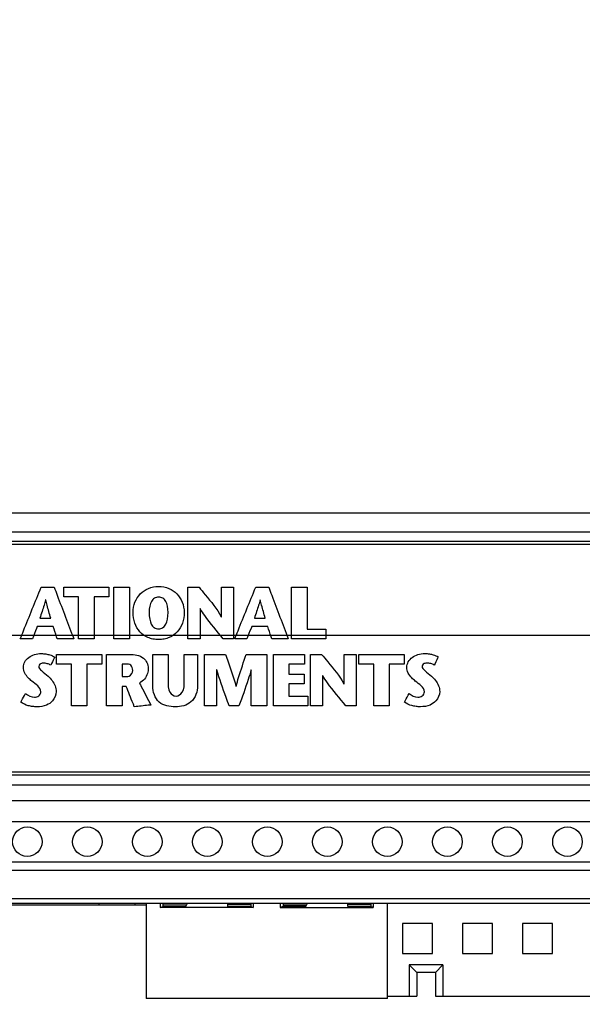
# Model space of a CAD drawing. Header units: inches. Extents: x 0 to 34, y 0 to 22.
# Tile 43 of 84: x 25.861 to 26.329, y 15.586 to 16.406. Entities that reach past the tile are written whole.
import ezdxf

# ---------------------------------------------------------------- set-up
doc = ezdxf.new("R2010")
doc.units = ezdxf.units.IN
doc.header["$LTSCALE"] = 1.87
doc.header["$MEASUREMENT"] = 0
doc.layers.get('0').update_dxf_attribs({"linetype": 'CONTINUOUS'})
doc.layers.add('DATUMCURVES', color=7, linetype='CONTINUOUS')
doc.layers.add('DIMENSIONS', color=7, linetype='CONTINUOUS')
doc.styles.get("Standard").update_dxf_attribs({"font": 'txt', "width": 0.8})
doc.dimstyles.new('DIMSTYLE_2', dxfattribs={"dimtxt": 0.125, "dimasz": 0.18, "dimexe": 0.18, "dimexo": 0.0625, "dimgap": 0.09, "dimtad": 0, "dimtih": 1, "dimtoh": 1, "dimlfac": 4, "dimzin": 4, "dimdsep": 46, "dimtxsty": 'STANDARD', "dimblk": '_FILLED', "dimblk1": '_FILLED', "dimblk2": '_FILLED', "dimcen": 0.09, "dimadec": 0, "dimazin": 0, "dimtp": 0.01, "dimtm": 0.01, "dimtfac": 1, "dimtofl": 0, "dimtmove": 0, "dimatfit": 3, "dimldrblk": '_FILLED', "dimfxl": 1, "dimtolj": 1, "dimtzin": 4, "dimarcsym": 0})

# ---------------------------------------------------------------- blocks, each defined once
blk = doc.blocks.new('_FILLED')
at = {"color": 0, "linetype": 'BYBLOCK'}
blk.add_solid([(0, 0), (-1, 0.1736), (-1, -0.1736)], dxfattribs=at)
blk = doc.blocks.new('*D12')
at = {"layer": 'DIMENSIONS', "color": 2, "linetype": 'CONTINUOUS'}
for p, q in [((25.38437, 16.04483), (25.38437, 18.36983)), ((29.68937, 16.05733), (29.68937, 18.36983)), ((25.38437, 18.24483), (26.51169, 18.24483)), ((29.68937, 18.24483), (27.96169, 18.24483))]:
    blk.add_line(p, q, dxfattribs=at)
at = {"layer": 'DIMENSIONS', "color": 2, "linetype": 'CONTINUOUS', "xscale": 0.18, "yscale": 0.18, "zscale": 0.18, "rotation": 180}
blk.add_blockref('_FILLED', (25.38437, 18.24483), dxfattribs=at)
at = {"layer": 'DIMENSIONS', "color": 2, "linetype": 'CONTINUOUS', "xscale": 0.18, "yscale": 0.18, "zscale": 0.18}
blk.add_blockref('_FILLED', (29.68937, 18.24483), dxfattribs=at)
at = {"layer": 'DIMENSIONS', "color": 2, "linetype": 'CONTINUOUS', "width": 0.8}
for s, p in [('[', (27.19919, 18.18233)), (']', (27.79919, 18.18233)), ('17.22', (26.57419, 18.18233)), ('437.4', (27.29919, 18.18233))]:
    blk.add_text(s, height=0.125, dxfattribs=at).set_placement(p)
blk = doc.blocks.new('*D14')
at = {"layer": 'DIMENSIONS', "color": 2, "linetype": 'CONTINUOUS'}
for p, q in [((25.38437, 16.05733), (25.38437, 16.86983)), ((27.36759, 15.9479), (27.36759, 16.86983)), ((25.38437, 16.74483), (25.02437, 16.74483)), ((27.36759, 16.74483), (27.72759, 16.74483))]:
    blk.add_line(p, q, dxfattribs=at)
at = {"layer": 'DIMENSIONS', "color": 2, "linetype": 'CONTINUOUS', "xscale": 0.18, "yscale": 0.18, "zscale": 0.18}
blk.add_blockref('_FILLED', (25.38437, 16.74483), dxfattribs=at)
at = {"layer": 'DIMENSIONS', "color": 2, "linetype": 'CONTINUOUS', "xscale": 0.18, "yscale": 0.18, "zscale": 0.18, "rotation": 180}
blk.add_blockref('_FILLED', (27.36759, 16.74483), dxfattribs=at)
at = {"layer": 'DIMENSIONS', "color": 2, "linetype": 'CONTINUOUS', "width": 0.8}
for s, p in [('[', (26.22707, 16.68233)), (']', (26.82707, 16.68233)), ('7.93', (25.70207, 16.68233)), ('201.5', (26.32707, 16.68233))]:
    blk.add_text(s, height=0.125, dxfattribs=at).set_placement(p)
blk = doc.blocks.new('*D22')
at = {"layer": 'DIMENSIONS', "color": 2, "linetype": 'CONTINUOUS'}
for p, q in [((24.62437, 16.74483), (24.44296, 16.74483)), ((24.62437, 15.99483), (24.62437, 16.74483)), ((25.32187, 15.99483), (24.49937, 15.99483)), ((27.31259, 15.8929), (24.49937, 15.8929)), ((24.62437, 15.8929), (24.62437, 15.5329))]:
    blk.add_line(p, q, dxfattribs=at)
at = {"layer": 'DIMENSIONS', "color": 2, "linetype": 'CONTINUOUS', "xscale": 0.18, "yscale": 0.18, "zscale": 0.18}
for p, rotation in [((24.62437, 15.99483), 270), ((24.62437, 15.8929), 90)]:
    blk.add_blockref('_FILLED', p, dxfattribs=dict(at, rotation=rotation))
at = {"layer": 'DIMENSIONS', "color": 2, "linetype": 'CONTINUOUS', "width": 0.8}
for s, p in [('[', (23.78046, 16.68233)), (']', (24.28046, 16.68233)), ('.41', (23.35546, 16.68233)), ('10.4', (23.88046, 16.68233))]:
    blk.add_text(s, height=0.125, dxfattribs=at).set_placement(p)
blk = doc.blocks.new('*D23')
at = {"layer": 'DIMENSIONS', "color": 2, "linetype": 'CONTINUOUS'}
for p, q in [((23.69437, 15.99483), (23.69437, 16.35483)), ((25.32187, 15.99483), (23.56937, 15.99483)), ((28.25111, 15.48955), (23.56937, 15.48955)), ((23.69437, 15.48955), (23.69437, 15.12955))]:
    blk.add_line(p, q, dxfattribs=at)
at = {"layer": 'DIMENSIONS', "color": 2, "linetype": 'CONTINUOUS', "xscale": 0.18, "yscale": 0.18, "zscale": 0.18}
for p, rotation in [((23.69437, 15.99483), 270), ((23.69437, 15.48955), 90)]:
    blk.add_blockref('_FILLED', p, dxfattribs=dict(at, rotation=rotation))
at = {"layer": 'DIMENSIONS', "color": 2, "linetype": 'CONTINUOUS', "width": 0.8}
for s, p in [('2.02', (23.39437, 15.79797)), ('[', (23.39437, 15.61047)), (']', (23.89437, 15.61047)), ('51.3', (23.49437, 15.61047))]:
    blk.add_text(s, height=0.125, dxfattribs=at).set_placement(p)
blk = doc.blocks.new('*D24')
at = {"layer": 'DIMENSIONS', "color": 2, "linetype": 'CONTINUOUS'}
for p, q in [((22.94437, 15.99483), (22.94437, 16.35483)), ((25.32187, 15.99483), (22.81937, 15.99483)), ((28.27959, 14.9938), (22.81937, 14.9938)), ((22.94437, 14.9938), (22.94437, 14.6338))]:
    blk.add_line(p, q, dxfattribs=at)
at = {"layer": 'DIMENSIONS', "color": 2, "linetype": 'CONTINUOUS', "xscale": 0.18, "yscale": 0.18, "zscale": 0.18}
for p, rotation in [((22.94437, 15.99483), 270), ((22.94437, 14.9938), 90)]:
    blk.add_blockref('_FILLED', p, dxfattribs=dict(at, rotation=rotation))
at = {"layer": 'DIMENSIONS', "color": 2, "linetype": 'CONTINUOUS', "width": 0.8}
for s, p in [('4.00', (22.59437, 15.3653)), ('[', (22.59437, 15.1778)), (']', (23.19437, 15.1778)), ('101.7', (22.69437, 15.1778))]:
    blk.add_text(s, height=0.125, dxfattribs=at).set_placement(p)

msp = doc.modelspace()

# ---------------------------------------------------------------- linework, layer by layer
at = {"color": 7, "linetype": 'CONTINUOUS'}
for p, q in [((29.69687, 15.99483), (25.38437, 15.99483)), ((25.44062, 15.97933), (29.64062, 15.97933)), ((27.84387, 15.97133), (25.44687, 15.97133)), ((27.74692, 15.96883), (25.54382, 15.96883)), ((27.77587, 15.77933), (25.56787, 15.77933)), ((27.77337, 15.77668), (25.57037, 15.77668)), ((25.57037, 15.76859), (27.77337, 15.76859)), ((25.57178, 15.7558), (27.76128, 15.7558)), ((25.57037, 15.73814), (27.77337, 15.73814)), ((25.57037, 15.70468), (27.77337, 15.70468)), ((25.57037, 15.69773), (27.77337, 15.69773)), ((25.57037, 15.67411), (27.77337, 15.67411)), ((25.57037, 15.67017), (27.77337, 15.67017)), ((25.61703, 15.6688), (25.9661, 15.6688)), ((25.92703, 15.6688), (25.92703, 15.67017)), ((25.95703, 15.6688), (25.95703, 15.67017)), ((25.9661, 15.6702), (25.96611, 15.59082)), ((25.97768, 15.6702), (25.97769, 15.66671)), ((25.97769, 15.66671), (25.98035, 15.66748)), ((26.05525, 15.6667), (25.97769, 15.66671)), ((25.98035, 15.66741), (25.98035, 15.6702)), ((25.98035, 15.6688), (25.99976, 15.6688)), ((25.98035, 15.66741), (25.99906, 15.66741)), ((25.99906, 15.66741), (26.00044, 15.67017)), ((26.03422, 15.6674), (26.03422, 15.67017)), ((26.05317, 15.6688), (26.03422, 15.6688)), ((26.03422, 15.6674), (26.05317, 15.6674)), ((26.05317, 15.67019), (26.05317, 15.6674)), ((26.05317, 15.6674), (26.05525, 15.6667)), ((26.05525, 15.67019), (26.05525, 15.6667)), ((26.07767, 15.67018), (26.07767, 15.6667)), ((26.0801, 15.66739), (26.07767, 15.6667)), ((26.07767, 15.6667), (26.15523, 15.66669)), ((26.0801, 15.67018), (26.0801, 15.66739)), ((26.0801, 15.6688), (26.09975, 15.6688)), ((26.09905, 15.66739), (26.0801, 15.66739)), ((26.09905, 15.66739), (26.10044, 15.67017)), ((26.1342, 15.66739), (26.1342, 15.67017)), ((26.15316, 15.6688), (26.1342, 15.6688)), ((26.1342, 15.66739), (26.15317, 15.66738)), ((26.15523, 15.66669), (26.15315, 15.66738)), ((26.15523, 15.67017), (26.15523, 15.66669)), ((26.16708, 15.59079), (26.16707, 15.67017)), ((26.17953, 15.65317), (26.17953, 15.62817)), ((26.20453, 15.65317), (26.17953, 15.65317)), ((26.20453, 15.62817), (26.20453, 15.65317)), ((26.22953, 15.65317), (26.22953, 15.62817)), ((26.25453, 15.65317), (26.22953, 15.65317)), ((26.25453, 15.62817), (26.25453, 15.65317)), ((26.27953, 15.65317), (26.27953, 15.62817)), ((26.30453, 15.65317), (26.27953, 15.65317)), ((26.30453, 15.62817), (26.30453, 15.65317)), ((26.17953, 15.62817), (26.20453, 15.62817)), ((26.22953, 15.62817), (26.25453, 15.62817)), ((26.27953, 15.62817), (26.30453, 15.62817)), ((26.18528, 15.61884), (26.18528, 15.5929)), ((26.18528, 15.61884), (26.19153, 15.61259)), ((26.21328, 15.61884), (26.18528, 15.61884)), ((26.20703, 15.61259), (26.21328, 15.61884)), ((26.21328, 15.61884), (26.21328, 15.5929)), ((26.19153, 15.61259), (26.19153, 15.5929)), ((26.20703, 15.61259), (26.19153, 15.61259)), ((26.20703, 15.61259), (26.20703, 15.5929)), ((26.16703, 15.5929), (26.19153, 15.5929)), ((26.20703, 15.5929), (26.39153, 15.5929)), ((26.16708, 15.59079), (25.96611, 15.59082))]:
    msp.add_line(p, q, dxfattribs=at)
for centre in [(25.86703, 15.72135), (25.91703, 15.72135), (25.96703, 15.72135), (26.01703, 15.72135), (26.06703, 15.72135), (26.11703, 15.72135), (26.16703, 15.72135), (26.21703, 15.72135), (26.26703, 15.72135), (26.31703, 15.72135)]:
    msp.add_circle(centre, 0.0123, dxfattribs=at)
msp.add_open_spline([(26.15316, 15.67017), (26.15316, 15.66986), (26.15316, 15.66924), (26.15316, 15.66831), (26.15316, 15.66769), (26.15317, 15.66738)], degree=3, knots=[0, 0, 0, 0, 0.333335, 0.66667, 1, 1, 1, 1], dxfattribs=at)
at = {"layer": 'DATUMCURVES', "color": 40, "linetype": 'CONTINUOUS'}
for points, knots in [([(25.86116, 15.89036, 1.71653), (25.86207, 15.89259, 1.71653), (25.86788, 15.90687, 1.71653), (25.8737, 15.92115, 1.71653), (25.8786, 15.93319, 1.71653)], [0, 0, 0, 0, 0.15625, 1, 1, 1, 1]), ([(25.8786, 15.93319, 1.71653), (25.87916, 15.93319, 1.71653), (25.88277, 15.93319, 1.71653), (25.88638, 15.93319, 1.71653), (25.88943, 15.93319, 1.71653)], [0, 0, 0, 0, 0.15625, 1, 1, 1, 1]), ([(25.88943, 15.93319, 1.71653), (25.89028, 15.93096, 1.71653), (25.8957, 15.91668, 1.71653), (25.90113, 15.90241, 1.71653), (25.90571, 15.89036, 1.71653)], [0, 0, 0, 0, 0.15625, 1, 1, 1, 1]), ([(25.89746, 15.92518, 1.71653), (25.89746, 15.92559, 1.71653), (25.89746, 15.92827, 1.71653), (25.89746, 15.93094, 1.71653), (25.89746, 15.93319, 1.71653)], [0, 0, 0, 0, 0.15625, 1, 1, 1, 1]), ([(25.89746, 15.93319, 1.71653), (25.89942, 15.93319, 1.71653), (25.91196, 15.93319, 1.71653), (25.9245, 15.93319, 1.71653), (25.93509, 15.93319, 1.71653)], [0, 0, 0, 0, 0.15625, 1, 1, 1, 1]), ([(25.93509, 15.93319, 1.71653), (25.93509, 15.93278, 1.71653), (25.93509, 15.9301, 1.71653), (25.93509, 15.92743, 1.71653), (25.93509, 15.92518, 1.71653)], [0, 0, 0, 0, 0.15625, 1, 1, 1, 1]), ([(25.93914, 15.89036, 1.71653), (25.93914, 15.89259, 1.71653), (25.93914, 15.90687, 1.71653), (25.93914, 15.92115, 1.71653), (25.93914, 15.93319, 1.71653)], [0, 0, 0, 0, 0.15625, 1, 1, 1, 1]), ([(25.93914, 15.93319, 1.71653), (25.93982, 15.93319, 1.71653), (25.94412, 15.93319, 1.71653), (25.94842, 15.93319, 1.71653), (25.95206, 15.93319, 1.71653)], [0, 0, 0, 0, 0.15625, 1, 1, 1, 1]), ([(25.95206, 15.93319, 1.71653), (25.95206, 15.93096, 1.71653), (25.95206, 15.91668, 1.71653), (25.95206, 15.90241, 1.71653), (25.95206, 15.89036, 1.71653)], [0, 0, 0, 0, 0.15625, 1, 1, 1, 1]), ([(25.95514, 15.91226, 1.71653), (25.95514, 15.91825, 1.71653), (25.95855, 15.92638, 1.71653), (25.96757, 15.93271, 1.71653), (25.97644, 15.93452, 1.71653), (25.9853, 15.93271, 1.71653), (25.99432, 15.92638, 1.71653), (25.99773, 15.91825, 1.71653), (25.99773, 15.91226, 1.71653)], [0, 0, 0, 0, 0.250004, 0.375005, 0.500007, 0.625005, 0.750004, 1, 1, 1, 1]), ([(26.00081, 15.89036, 1.71653), (26.00081, 15.89259, 1.71653), (26.00081, 15.90687, 1.71653), (26.00081, 15.92115, 1.71653), (26.00081, 15.93319, 1.71653)], [0, 0, 0, 0, 0.15625, 1, 1, 1, 1]), ([(26.00081, 15.93319, 1.71653), (26.00129, 15.93319, 1.71653), (26.00442, 15.93319, 1.71653), (26.00754, 15.93319, 1.71653), (26.01017, 15.93319, 1.71653)], [0, 0, 0, 0, 0.15625, 1, 1, 1, 1]), ([(26.01017, 15.93319, 1.71653), (26.01186, 15.93112, 1.71653), (26.01827, 15.92316, 1.71653), (26.02512, 15.91535, 1.71653), (26.02865, 15.90866, 1.71653)], [0, 0, 0, 0, 0.260995, 1, 1, 1, 1]), ([(26.02877, 15.90866, 1.71653), (26.02877, 15.90993, 1.71653), (26.02877, 15.91811, 1.71653), (26.02877, 15.92629, 1.71653), (26.02877, 15.93319, 1.71653)], [0, 0, 0, 0, 0.15625, 1, 1, 1, 1]), ([(26.02877, 15.93319, 1.71653), (26.0293, 15.93319, 1.71653), (26.03268, 15.93319, 1.71653), (26.03607, 15.93319, 1.71653), (26.03893, 15.93319, 1.71653)], [0, 0, 0, 0, 0.15625, 1, 1, 1, 1]), ([(26.03893, 15.93319, 1.71653), (26.03893, 15.93096, 1.71653), (26.03893, 15.91668, 1.71653), (26.03893, 15.90241, 1.71653), (26.03893, 15.89036, 1.71653)], [0, 0, 0, 0, 0.15625, 1, 1, 1, 1]), ([(26.03987, 15.89036, 1.71653), (26.04078, 15.89259, 1.71653), (26.04659, 15.90687, 1.71653), (26.05241, 15.92115, 1.71653), (26.05731, 15.93319, 1.71653)], [0, 0, 0, 0, 0.15625, 1, 1, 1, 1]), ([(26.05731, 15.93319, 1.71653), (26.05787, 15.93319, 1.71653), (26.06148, 15.93319, 1.71653), (26.0651, 15.93319, 1.71653), (26.06814, 15.93319, 1.71653)], [0, 0, 0, 0, 0.15625, 1, 1, 1, 1]), ([(26.06814, 15.93319, 1.71653), (26.06899, 15.93096, 1.71653), (26.07441, 15.91668, 1.71653), (26.07984, 15.90241, 1.71653), (26.08442, 15.89036, 1.71653)], [0, 0, 0, 0, 0.15625, 1, 1, 1, 1]), ([(26.08721, 15.93319, 1.71653), (26.08788, 15.93319, 1.71653), (26.09218, 15.93319, 1.71653), (26.09649, 15.93319, 1.71653), (26.10012, 15.93319, 1.71653)], [0, 0, 0, 0, 0.15625, 1, 1, 1, 1]), ([(26.08721, 15.89036, 1.71653), (26.08721, 15.89259, 1.71653), (26.08721, 15.90687, 1.71653), (26.08721, 15.92115, 1.71653), (26.08721, 15.93319, 1.71653)], [0, 0, 0, 0, 0.15625, 1, 1, 1, 1]), ([(26.10012, 15.93319, 1.71653), (26.10012, 15.93138, 1.71653), (26.10012, 15.91977, 1.71653), (26.10012, 15.90817, 1.71653), (26.10012, 15.89838, 1.71653)], [0, 0, 0, 0, 0.15625, 1, 1, 1, 1]), ([(25.88227, 15.92267, 1.71653), (25.88189, 15.92124, 1.71653), (25.88043, 15.91611, 1.71653), (25.87871, 15.91106, 1.71653), (25.87756, 15.90737, 1.71653)], [0, 0, 0, 0, 0.276502, 1, 1, 1, 1]), ([(25.88655, 15.90737, 1.71653), (25.88553, 15.91105, 1.71653), (25.88407, 15.91613, 1.71653), (25.88275, 15.92125, 1.71653), (25.88239, 15.92267, 1.71653)], [0, 0, 0, 0, 0.722664, 1, 1, 1, 1]), ([(25.90982, 15.92518, 1.71653), (25.90917, 15.92518, 1.71653), (25.90505, 15.92518, 1.71653), (25.90093, 15.92518, 1.71653), (25.89746, 15.92518, 1.71653)], [0, 0, 0, 0, 0.15625, 1, 1, 1, 1]), ([(25.90982, 15.89036, 1.71653), (25.90982, 15.89217, 1.71653), (25.90982, 15.90378, 1.71653), (25.90982, 15.91539, 1.71653), (25.90982, 15.92518, 1.71653)], [0, 0, 0, 0, 0.15625, 1, 1, 1, 1]), ([(25.93509, 15.92518, 1.71653), (25.93444, 15.92518, 1.71653), (25.93032, 15.92518, 1.71653), (25.9262, 15.92518, 1.71653), (25.92273, 15.92518, 1.71653)], [0, 0, 0, 0, 0.15625, 1, 1, 1, 1]), ([(25.92273, 15.92518, 1.71653), (25.92273, 15.92336, 1.71653), (25.92273, 15.91176, 1.71653), (25.92273, 15.90015, 1.71653), (25.92273, 15.89036, 1.71653)], [0, 0, 0, 0, 0.15625, 1, 1, 1, 1]), ([(25.98427, 15.91226, 1.71653), (25.98427, 15.91605, 1.71653), (25.98337, 15.92082, 1.71653), (25.98022, 15.92434, 1.71653), (25.97644, 15.92531, 1.71653), (25.97265, 15.92434, 1.71653), (25.96951, 15.92082, 1.71653), (25.9686, 15.91605, 1.71653), (25.9686, 15.91226, 1.71653)], [0, 0, 0, 0, 0.249992, 0.374988, 0.499984, 0.624988, 0.749992, 1, 1, 1, 1]), ([(26.06098, 15.92267, 1.71653), (26.0606, 15.92124, 1.71653), (26.05914, 15.91611, 1.71653), (26.05742, 15.91106, 1.71653), (26.05627, 15.90737, 1.71653)], [0, 0, 0, 0, 0.276501, 1, 1, 1, 1]), ([(26.06527, 15.90737, 1.71653), (26.06425, 15.91105, 1.71653), (26.06278, 15.91613, 1.71653), (26.06146, 15.92125, 1.71653), (26.0611, 15.92267, 1.71653)], [0, 0, 0, 0, 0.722662, 1, 1, 1, 1]), ([(25.99773, 15.91226, 1.71653), (25.99773, 15.90906, 1.71653), (25.99671, 15.90303, 1.71653), (25.99243, 15.89574, 1.71653), (25.98679, 15.89167, 1.71653), (25.98123, 15.88993, 1.71653), (25.97644, 15.88946, 1.71653), (25.97164, 15.88993, 1.71653), (25.96609, 15.89167, 1.71653), (25.96044, 15.89574, 1.71653), (25.95616, 15.90303, 1.71653), (25.95514, 15.90906, 1.71653), (25.95514, 15.91226, 1.71653)], [0, 0, 0, 0, 0.124998, 0.249997, 0.374995, 0.437494, 0.499993, 0.562494, 0.624995, 0.749997, 0.874998, 1, 1, 1, 1]), ([(25.9686, 15.91226, 1.71653), (25.9686, 15.90822, 1.71653), (25.96942, 15.90308, 1.71653), (25.97252, 15.89926, 1.71653), (25.97644, 15.8982, 1.71653), (25.98035, 15.89926, 1.71653), (25.98345, 15.90308, 1.71653), (25.98427, 15.90822, 1.71653), (25.98427, 15.91226, 1.71653)], [0, 0, 0, 0, 0.250045, 0.375068, 0.500091, 0.625068, 0.750045, 1, 1, 1, 1]), ([(26.01096, 15.91545, 1.71653), (26.01096, 15.91414, 1.71653), (26.01096, 15.90578, 1.71653), (26.01096, 15.89742, 1.71653), (26.01096, 15.89036, 1.71653)], [0, 0, 0, 0, 0.15625, 1, 1, 1, 1]), ([(26.0303, 15.89036, 1.71653), (26.02506, 15.89669, 1.71653), (26.0182, 15.90471, 1.71653), (26.01225, 15.91344, 1.71653), (26.01109, 15.91545, 1.71653)], [0, 0, 0, 0, 0.779663, 1, 1, 1, 1]), ([(25.87756, 15.90737, 1.71653), (25.87803, 15.90737, 1.71653), (25.88103, 15.90737, 1.71653), (25.88402, 15.90737, 1.71653), (25.88655, 15.90737, 1.71653)], [0, 0, 0, 0, 0.15625, 1, 1, 1, 1]), ([(26.05627, 15.90737, 1.71653), (26.05674, 15.90737, 1.71653), (26.05974, 15.90737, 1.71653), (26.06274, 15.90737, 1.71653), (26.06527, 15.90737, 1.71653)], [0, 0, 0, 0, 0.15625, 1, 1, 1, 1]), ([(25.87536, 15.90058, 1.71653), (25.87514, 15.90005, 1.71653), (25.87378, 15.89664, 1.71653), (25.87241, 15.89324, 1.71653), (25.87126, 15.89036, 1.71653)], [0, 0, 0, 0, 0.15625, 1, 1, 1, 1]), ([(25.88863, 15.90058, 1.71653), (25.88794, 15.90058, 1.71653), (25.88352, 15.90058, 1.71653), (25.87909, 15.90058, 1.71653), (25.87536, 15.90058, 1.71653)], [0, 0, 0, 0, 0.15625, 1, 1, 1, 1]), ([(25.892, 15.89036, 1.71653), (25.89183, 15.89089, 1.71653), (25.8907, 15.8943, 1.71653), (25.88958, 15.89771, 1.71653), (25.88863, 15.90058, 1.71653)], [0, 0, 0, 0, 0.15625, 1, 1, 1, 1]), ([(26.05407, 15.90058, 1.71653), (26.05385, 15.90005, 1.71653), (26.05249, 15.89664, 1.71653), (26.05112, 15.89324, 1.71653), (26.04997, 15.89036, 1.71653)], [0, 0, 0, 0, 0.15625, 1, 1, 1, 1]), ([(26.06735, 15.90058, 1.71653), (26.06665, 15.90058, 1.71653), (26.06223, 15.90058, 1.71653), (26.0578, 15.90058, 1.71653), (26.05407, 15.90058, 1.71653)], [0, 0, 0, 0, 0.15625, 1, 1, 1, 1]), ([(26.07071, 15.89036, 1.71653), (26.07054, 15.89089, 1.71653), (26.06941, 15.8943, 1.71653), (26.06829, 15.89771, 1.71653), (26.06735, 15.90058, 1.71653)], [0, 0, 0, 0, 0.15625, 1, 1, 1, 1]), ([(26.10012, 15.89838, 1.71653), (26.10093, 15.89838, 1.71653), (26.10615, 15.89838, 1.71653), (26.11138, 15.89838, 1.71653), (26.11578, 15.89838, 1.71653)], [0, 0, 0, 0, 0.15625, 1, 1, 1, 1]), ([(26.11578, 15.89838, 1.71653), (26.11578, 15.89796, 1.71653), (26.11578, 15.89529, 1.71653), (26.11578, 15.89262, 1.71653), (26.11578, 15.89036, 1.71653)], [0, 0, 0, 0, 0.15625, 1, 1, 1, 1]), ([(25.87126, 15.89036, 1.71653), (25.87073, 15.89036, 1.71653), (25.86737, 15.89036, 1.71653), (25.864, 15.89036, 1.71653), (25.86116, 15.89036, 1.71653)], [0, 0, 0, 0, 0.15625, 1, 1, 1, 1]), ([(25.90571, 15.89036, 1.71653), (25.90499, 15.89036, 1.71653), (25.90042, 15.89036, 1.71653), (25.89586, 15.89036, 1.71653), (25.892, 15.89036, 1.71653)], [0, 0, 0, 0, 0.15625, 1, 1, 1, 1]), ([(25.92273, 15.89036, 1.71653), (25.92206, 15.89036, 1.71653), (25.91775, 15.89036, 1.71653), (25.91345, 15.89036, 1.71653), (25.90982, 15.89036, 1.71653)], [0, 0, 0, 0, 0.15625, 1, 1, 1, 1]), ([(25.95206, 15.89036, 1.71653), (25.95138, 15.89036, 1.71653), (25.94708, 15.89036, 1.71653), (25.94278, 15.89036, 1.71653), (25.93914, 15.89036, 1.71653)], [0, 0, 0, 0, 0.15625, 1, 1, 1, 1]), ([(26.01096, 15.89036, 1.71653), (26.01044, 15.89036, 1.71653), (26.00705, 15.89036, 1.71653), (26.00366, 15.89036, 1.71653), (26.00081, 15.89036, 1.71653)], [0, 0, 0, 0, 0.15625, 1, 1, 1, 1]), ([(26.03893, 15.89036, 1.71653), (26.03848, 15.89036, 1.71653), (26.0356, 15.89036, 1.71653), (26.03273, 15.89036, 1.71653), (26.0303, 15.89036, 1.71653)], [0, 0, 0, 0, 0.15625, 1, 1, 1, 1]), ([(26.04997, 15.89036, 1.71653), (26.04944, 15.89036, 1.71653), (26.04608, 15.89036, 1.71653), (26.04271, 15.89036, 1.71653), (26.03987, 15.89036, 1.71653)], [0, 0, 0, 0, 0.15625, 1, 1, 1, 1]), ([(26.08442, 15.89036, 1.71653), (26.0837, 15.89036, 1.71653), (26.07913, 15.89036, 1.71653), (26.07457, 15.89036, 1.71653), (26.07071, 15.89036, 1.71653)], [0, 0, 0, 0, 0.15625, 1, 1, 1, 1]), ([(26.11578, 15.89036, 1.71653), (26.11429, 15.89036, 1.71653), (26.10477, 15.89036, 1.71653), (26.09524, 15.89036, 1.71653), (26.08721, 15.89036, 1.71653)], [0, 0, 0, 0, 0.15625, 1, 1, 1, 1]), ([(25.86375, 15.86647, 1.71653), (25.86375, 15.86962, 1.71653), (25.86675, 15.87461, 1.71653), (25.87307, 15.87743, 1.71653), (25.87809, 15.87815, 1.71653), (25.88243, 15.87777, 1.71653), (25.88621, 15.87685, 1.71653), (25.88867, 15.87589, 1.71653), (25.88994, 15.8751, 1.71653)], [0, 0, 0, 0, 0.292894, 0.457893, 0.638037, 0.757555, 0.861157, 1, 1, 1, 1]), ([(26.18319, 15.86651, 1.71653), (26.18319, 15.86966, 1.71653), (26.18619, 15.87465, 1.71653), (26.19251, 15.87747, 1.71653), (26.19753, 15.87819, 1.71653), (26.20187, 15.87781, 1.71653), (26.20566, 15.87689, 1.71653), (26.20812, 15.87593, 1.71653), (26.20938, 15.87514, 1.71653)], [0, 0, 0, 0, 0.29289, 0.45789, 0.638034, 0.757553, 0.861155, 1, 1, 1, 1]), ([(25.88663, 15.86837, 1.71653), (25.88574, 15.86891, 1.71653), (25.88365, 15.86971, 1.71653), (25.88056, 15.87009, 1.71653), (25.87749, 15.86973, 1.71653), (25.87582, 15.86653, 1.71653), (25.87982, 15.86283, 1.71653), (25.88256, 15.86075, 1.71653), (25.88431, 15.85913, 1.71653)], [0, 0, 0, 0, 0.136263, 0.285358, 0.413497, 0.503843, 0.688406, 1, 1, 1, 1]), ([(25.88994, 15.8751, 1.71653), (25.88976, 15.87475, 1.71653), (25.88866, 15.8725, 1.71653), (25.88756, 15.87026, 1.71653), (25.88663, 15.86837, 1.71653)], [0, 0, 0, 0, 0.15625, 1, 1, 1, 1]), ([(25.89145, 15.86929, 1.71653), (25.89145, 15.86971, 1.71653), (25.89145, 15.87238, 1.71653), (25.89145, 15.87506, 1.71653), (25.89145, 15.87731, 1.71653)], [0, 0, 0, 0, 0.15625, 1, 1, 1, 1]), ([(25.89145, 15.87731, 1.71653), (25.89341, 15.87731, 1.71653), (25.90595, 15.87731, 1.71653), (25.9185, 15.87731, 1.71653), (25.92908, 15.87731, 1.71653)], [0, 0, 0, 0, 0.15625, 1, 1, 1, 1]), ([(25.92908, 15.87731, 1.71653), (25.92908, 15.87689, 1.71653), (25.92908, 15.87422, 1.71653), (25.92908, 15.87155, 1.71653), (25.92908, 15.86929, 1.71653)], [0, 0, 0, 0, 0.15625, 1, 1, 1, 1]), ([(25.93314, 15.87731, 1.71653), (25.93413, 15.87731, 1.71653), (25.9405, 15.87731, 1.71653), (25.94686, 15.87731, 1.71653), (25.95223, 15.87731, 1.71653)], [0, 0, 0, 0, 0.15625, 1, 1, 1, 1]), ([(25.93314, 15.83448, 1.71653), (25.93314, 15.83671, 1.71653), (25.93314, 15.85099, 1.71653), (25.93314, 15.86526, 1.71653), (25.93314, 15.87731, 1.71653)], [0, 0, 0, 0, 0.15625, 1, 1, 1, 1]), ([(25.95223, 15.87731, 1.71653), (25.95622, 15.87731, 1.71653), (25.96414, 15.87644, 1.71653), (25.96777, 15.86895, 1.71653), (25.96777, 15.86587, 1.71653)], [0, 0, 0, 0, 0.563616, 1, 1, 1, 1]), ([(25.97157, 15.85106, 1.71653), (25.97157, 15.85242, 1.71653), (25.97157, 15.86115, 1.71653), (25.97157, 15.86988, 1.71653), (25.97157, 15.87725, 1.71653)], [0, 0, 0, 0, 0.15625, 1, 1, 1, 1]), ([(25.97157, 15.87725, 1.71653), (25.97224, 15.87725, 1.71653), (25.97654, 15.87725, 1.71653), (25.98085, 15.87725, 1.71653), (25.98448, 15.87725, 1.71653)], [0, 0, 0, 0, 0.15625, 1, 1, 1, 1]), ([(25.98448, 15.87725, 1.71653), (25.98448, 15.87608, 1.71653), (25.98448, 15.86862, 1.71653), (25.98448, 15.86115, 1.71653), (25.98448, 15.85485, 1.71653)], [0, 0, 0, 0, 0.15625, 1, 1, 1, 1]), ([(25.99782, 15.85504, 1.71653), (25.99782, 15.85619, 1.71653), (25.99782, 15.8636, 1.71653), (25.99782, 15.871, 1.71653), (25.99782, 15.87725, 1.71653)], [0, 0, 0, 0, 0.15625, 1, 1, 1, 1]), ([(25.99782, 15.87725, 1.71653), (25.9984, 15.87725, 1.71653), (26.00211, 15.87725, 1.71653), (26.00582, 15.87725, 1.71653), (26.00895, 15.87725, 1.71653)], [0, 0, 0, 0, 0.15625, 1, 1, 1, 1]), ([(26.00895, 15.87725, 1.71653), (26.00895, 15.8759, 1.71653), (26.00895, 15.86727, 1.71653), (26.00895, 15.85865, 1.71653), (26.00895, 15.85137, 1.71653)], [0, 0, 0, 0, 0.15625, 1, 1, 1, 1]), ([(26.01464, 15.83448, 1.71653), (26.01464, 15.83671, 1.71653), (26.01464, 15.85099, 1.71653), (26.01464, 15.86527, 1.71653), (26.01464, 15.87731, 1.71653)], [0, 0, 0, 0, 0.15625, 1, 1, 1, 1]), ([(26.01464, 15.87731, 1.71653), (26.01555, 15.87731, 1.71653), (26.02138, 15.87731, 1.71653), (26.02722, 15.87731, 1.71653), (26.03214, 15.87731, 1.71653)], [0, 0, 0, 0, 0.15625, 1, 1, 1, 1]), ([(26.03214, 15.87731, 1.71653), (26.03287, 15.87526, 1.71653), (26.03601, 15.86654, 1.71653), (26.03894, 15.85775, 1.71653), (26.04089, 15.85094, 1.71653)], [0, 0, 0, 0, 0.235696, 1, 1, 1, 1]), ([(26.04101, 15.85094, 1.71653), (26.04167, 15.85335, 1.71653), (26.04424, 15.86222, 1.71653), (26.04727, 15.87094, 1.71653), (26.04945, 15.87731, 1.71653)], [0, 0, 0, 0, 0.2707, 1, 1, 1, 1]), ([(26.04945, 15.87731, 1.71653), (26.05035, 15.87731, 1.71653), (26.05606, 15.87731, 1.71653), (26.06177, 15.87731, 1.71653), (26.06659, 15.87731, 1.71653)], [0, 0, 0, 0, 0.15625, 1, 1, 1, 1]), ([(26.06659, 15.87731, 1.71653), (26.06659, 15.87508, 1.71653), (26.06659, 15.8608, 1.71653), (26.06659, 15.84653, 1.71653), (26.06659, 15.83448, 1.71653)], [0, 0, 0, 0, 0.15625, 1, 1, 1, 1]), ([(26.07203, 15.83448, 1.71653), (26.07203, 15.83671, 1.71653), (26.07203, 15.85099, 1.71653), (26.07203, 15.86526, 1.71653), (26.07203, 15.87731, 1.71653)], [0, 0, 0, 0, 0.15625, 1, 1, 1, 1]), ([(26.07203, 15.87731, 1.71653), (26.07339, 15.87731, 1.71653), (26.08206, 15.87731, 1.71653), (26.09072, 15.87731, 1.71653), (26.09804, 15.87731, 1.71653)], [0, 0, 0, 0, 0.15625, 1, 1, 1, 1]), ([(26.09804, 15.87731, 1.71653), (26.09804, 15.87689, 1.71653), (26.09804, 15.87422, 1.71653), (26.09804, 15.87155, 1.71653), (26.09804, 15.86929, 1.71653)], [0, 0, 0, 0, 0.15625, 1, 1, 1, 1]), ([(26.10292, 15.83448, 1.71653), (26.10292, 15.83671, 1.71653), (26.10292, 15.85099, 1.71653), (26.10292, 15.86526, 1.71653), (26.10292, 15.87731, 1.71653)], [0, 0, 0, 0, 0.15625, 1, 1, 1, 1]), ([(26.10292, 15.87731, 1.71653), (26.10341, 15.87731, 1.71653), (26.10653, 15.87731, 1.71653), (26.10965, 15.87731, 1.71653), (26.11228, 15.87731, 1.71653)], [0, 0, 0, 0, 0.15625, 1, 1, 1, 1]), ([(26.11228, 15.87731, 1.71653), (26.11397, 15.87524, 1.71653), (26.12038, 15.86728, 1.71653), (26.12724, 15.85947, 1.71653), (26.13076, 15.85277, 1.71653)], [0, 0, 0, 0, 0.260993, 1, 1, 1, 1]), ([(26.13089, 15.85277, 1.71653), (26.13089, 15.85405, 1.71653), (26.13089, 15.86223, 1.71653), (26.13089, 15.87041, 1.71653), (26.13089, 15.87731, 1.71653)], [0, 0, 0, 0, 0.15625, 1, 1, 1, 1]), ([(26.13089, 15.87731, 1.71653), (26.13141, 15.87731, 1.71653), (26.1348, 15.87731, 1.71653), (26.13819, 15.87731, 1.71653), (26.14104, 15.87731, 1.71653)], [0, 0, 0, 0, 0.15625, 1, 1, 1, 1]), ([(26.14104, 15.87731, 1.71653), (26.14104, 15.87508, 1.71653), (26.14104, 15.8608, 1.71653), (26.14104, 15.84652, 1.71653), (26.14104, 15.83448, 1.71653)], [0, 0, 0, 0, 0.15625, 1, 1, 1, 1]), ([(26.14336, 15.86929, 1.71653), (26.14336, 15.86971, 1.71653), (26.14336, 15.87238, 1.71653), (26.14336, 15.87506, 1.71653), (26.14336, 15.87731, 1.71653)], [0, 0, 0, 0, 0.15625, 1, 1, 1, 1]), ([(26.14336, 15.87731, 1.71653), (26.14532, 15.87731, 1.71653), (26.15787, 15.87731, 1.71653), (26.17041, 15.87731, 1.71653), (26.18099, 15.87731, 1.71653)], [0, 0, 0, 0, 0.15625, 1, 1, 1, 1]), ([(26.18099, 15.87731, 1.71653), (26.18099, 15.87689, 1.71653), (26.18099, 15.87422, 1.71653), (26.18099, 15.87155, 1.71653), (26.18099, 15.86929, 1.71653)], [0, 0, 0, 0, 0.15625, 1, 1, 1, 1]), ([(26.20608, 15.86841, 1.71653), (26.20518, 15.86895, 1.71653), (26.20309, 15.86975, 1.71653), (26.2, 15.87013, 1.71653), (26.19694, 15.86977, 1.71653), (26.19526, 15.86657, 1.71653), (26.19926, 15.86287, 1.71653), (26.202, 15.86079, 1.71653), (26.20375, 15.85917, 1.71653)], [0, 0, 0, 0, 0.136262, 0.285355, 0.413496, 0.503836, 0.688403, 1, 1, 1, 1]), ([(26.20938, 15.87514, 1.71653), (26.20921, 15.87479, 1.71653), (26.20811, 15.87254, 1.71653), (26.20701, 15.8703, 1.71653), (26.20608, 15.86841, 1.71653)], [0, 0, 0, 0, 0.15625, 1, 1, 1, 1]), ([(25.87085, 15.85503, 1.71653), (25.86984, 15.85591, 1.71653), (25.86633, 15.85875, 1.71653), (25.86375, 15.86325, 1.71653), (25.86375, 15.86647, 1.71653)], [0, 0, 0, 0, 0.294504, 1, 1, 1, 1]), ([(25.90381, 15.86929, 1.71653), (25.90317, 15.86929, 1.71653), (25.89905, 15.86929, 1.71653), (25.89493, 15.86929, 1.71653), (25.89145, 15.86929, 1.71653)], [0, 0, 0, 0, 0.15625, 1, 1, 1, 1]), ([(25.90381, 15.83448, 1.71653), (25.90381, 15.83629, 1.71653), (25.90381, 15.8479, 1.71653), (25.90381, 15.8595, 1.71653), (25.90381, 15.86929, 1.71653)], [0, 0, 0, 0, 0.15625, 1, 1, 1, 1]), ([(25.92908, 15.86929, 1.71653), (25.92844, 15.86929, 1.71653), (25.92432, 15.86929, 1.71653), (25.9202, 15.86929, 1.71653), (25.91672, 15.86929, 1.71653)], [0, 0, 0, 0, 0.15625, 1, 1, 1, 1]), ([(25.91672, 15.86929, 1.71653), (25.91672, 15.86748, 1.71653), (25.91672, 15.85588, 1.71653), (25.91672, 15.84427, 1.71653), (25.91672, 15.83448, 1.71653)], [0, 0, 0, 0, 0.15625, 1, 1, 1, 1]), ([(25.94605, 15.86929, 1.71653), (25.94605, 15.86875, 1.71653), (25.94605, 15.86524, 1.71653), (25.94605, 15.86173, 1.71653), (25.94605, 15.85877, 1.71653)], [0, 0, 0, 0, 0.15625, 1, 1, 1, 1]), ([(25.95486, 15.86403, 1.71653), (25.95486, 15.86554, 1.71653), (25.95392, 15.86879, 1.71653), (25.95077, 15.86929, 1.71653), (25.94948, 15.86929, 1.71653)], [0, 0, 0, 0, 0.539324, 1, 1, 1, 1]), ([(25.94972, 15.85877, 1.71653), (25.95049, 15.85877, 1.71653), (25.95317, 15.85926, 1.71653), (25.95486, 15.86217, 1.71653), (25.95486, 15.86403, 1.71653)], [0, 0, 0, 0, 0.292323, 1, 1, 1, 1]), ([(25.96777, 15.86587, 1.71653), (25.96777, 15.86438, 1.71653), (25.96731, 15.85942, 1.71653), (25.96365, 15.85503, 1.71653), (25.96055, 15.85351, 1.71653)], [0, 0, 0, 0, 0.300721, 1, 1, 1, 1]), ([(26.0248, 15.86446, 1.71653), (26.0248, 15.8629, 1.71653), (26.0248, 15.85291, 1.71653), (26.0248, 15.84291, 1.71653), (26.0248, 15.83448, 1.71653)], [0, 0, 0, 0, 0.15625, 1, 1, 1, 1]), ([(26.03526, 15.83448, 1.71653), (26.03438, 15.83683, 1.71653), (26.0307, 15.84674, 1.71653), (26.02724, 15.85674, 1.71653), (26.02492, 15.86446, 1.71653)], [0, 0, 0, 0, 0.237345, 1, 1, 1, 1]), ([(26.05356, 15.86446, 1.71653), (26.05276, 15.86175, 1.71653), (26.04964, 15.85167, 1.71653), (26.04605, 15.84174, 1.71653), (26.0434, 15.83448, 1.71653)], [0, 0, 0, 0, 0.267495, 1, 1, 1, 1]), ([(26.05368, 15.83448, 1.71653), (26.05368, 15.83604, 1.71653), (26.05368, 15.84604, 1.71653), (26.05368, 15.85603, 1.71653), (26.05368, 15.86446, 1.71653)], [0, 0, 0, 0, 0.15625, 1, 1, 1, 1]), ([(26.09804, 15.86929, 1.71653), (26.09736, 15.86929, 1.71653), (26.09299, 15.86929, 1.71653), (26.08863, 15.86929, 1.71653), (26.08494, 15.86929, 1.71653)], [0, 0, 0, 0, 0.15625, 1, 1, 1, 1]), ([(26.08494, 15.86929, 1.71653), (26.08494, 15.86885, 1.71653), (26.08494, 15.86604, 1.71653), (26.08494, 15.86323, 1.71653), (26.08494, 15.86085, 1.71653)], [0, 0, 0, 0, 0.15625, 1, 1, 1, 1]), ([(26.15572, 15.86929, 1.71653), (26.15508, 15.86929, 1.71653), (26.15096, 15.86929, 1.71653), (26.14684, 15.86929, 1.71653), (26.14336, 15.86929, 1.71653)], [0, 0, 0, 0, 0.15625, 1, 1, 1, 1]), ([(26.15572, 15.83448, 1.71653), (26.15572, 15.83629, 1.71653), (26.15572, 15.8479, 1.71653), (26.15572, 15.8595, 1.71653), (26.15572, 15.86929, 1.71653)], [0, 0, 0, 0, 0.15625, 1, 1, 1, 1]), ([(26.18099, 15.86929, 1.71653), (26.18035, 15.86929, 1.71653), (26.17623, 15.86929, 1.71653), (26.17211, 15.86929, 1.71653), (26.16863, 15.86929, 1.71653)], [0, 0, 0, 0, 0.15625, 1, 1, 1, 1]), ([(26.16863, 15.86929, 1.71653), (26.16863, 15.86748, 1.71653), (26.16863, 15.85588, 1.71653), (26.16863, 15.84427, 1.71653), (26.16863, 15.83448, 1.71653)], [0, 0, 0, 0, 0.15625, 1, 1, 1, 1]), ([(26.19029, 15.85507, 1.71653), (26.18928, 15.85595, 1.71653), (26.18578, 15.85879, 1.71653), (26.18319, 15.86329, 1.71653), (26.18319, 15.86651, 1.71653)], [0, 0, 0, 0, 0.294493, 1, 1, 1, 1]), ([(25.88431, 15.85913, 1.71653), (25.8855, 15.85801, 1.71653), (25.88907, 15.8546, 1.71653), (25.89116, 15.84959, 1.71653), (25.89116, 15.84628, 1.71653)], [0, 0, 0, 0, 0.330968, 1, 1, 1, 1]), ([(25.94605, 15.85877, 1.71653), (25.94624, 15.85877, 1.71653), (25.94747, 15.85877, 1.71653), (25.94869, 15.85877, 1.71653), (25.94972, 15.85877, 1.71653)], [0, 0, 0, 0, 0.15625, 1, 1, 1, 1]), ([(25.96055, 15.85351, 1.71653), (25.96105, 15.85255, 1.71653), (25.96421, 15.84643, 1.71653), (25.96737, 15.84031, 1.71653), (25.97004, 15.83515, 1.71653)], [0, 0, 0, 0, 0.15625, 1, 1, 1, 1]), ([(25.98448, 15.85485, 1.71653), (25.98448, 15.85182, 1.71653), (25.9838, 15.84614, 1.71653), (25.98901, 15.84262, 1.71653), (25.99109, 15.84262, 1.71653)], [0, 0, 0, 0, 0.59295, 1, 1, 1, 1]), ([(25.99109, 15.84262, 1.71653), (25.99305, 15.84262, 1.71653), (25.99792, 15.84639, 1.71653), (25.99782, 15.85189, 1.71653), (25.99782, 15.85504, 1.71653)], [0, 0, 0, 0, 0.384518, 1, 1, 1, 1]), ([(26.08494, 15.86085, 1.71653), (26.08561, 15.86085, 1.71653), (26.08987, 15.86085, 1.71653), (26.09413, 15.86085, 1.71653), (26.09773, 15.86085, 1.71653)], [0, 0, 0, 0, 0.15625, 1, 1, 1, 1]), ([(26.09773, 15.86085, 1.71653), (26.09773, 15.86043, 1.71653), (26.09773, 15.85776, 1.71653), (26.09773, 15.85509, 1.71653), (26.09773, 15.85283, 1.71653)], [0, 0, 0, 0, 0.15625, 1, 1, 1, 1]), ([(26.11308, 15.85957, 1.71653), (26.11308, 15.85826, 1.71653), (26.11308, 15.8499, 1.71653), (26.11308, 15.84153, 1.71653), (26.11308, 15.83448, 1.71653)], [0, 0, 0, 0, 0.15625, 1, 1, 1, 1]), ([(26.13242, 15.83448, 1.71653), (26.12718, 15.84081, 1.71653), (26.12031, 15.84883, 1.71653), (26.11436, 15.85755, 1.71653), (26.1132, 15.85957, 1.71653)], [0, 0, 0, 0, 0.779658, 1, 1, 1, 1]), ([(26.20375, 15.85917, 1.71653), (26.20495, 15.85805, 1.71653), (26.20851, 15.85464, 1.71653), (26.21061, 15.84962, 1.71653), (26.21061, 15.84632, 1.71653)], [0, 0, 0, 0, 0.330966, 1, 1, 1, 1]), ([(25.89116, 15.84628, 1.71653), (25.89116, 15.84349, 1.71653), (25.88899, 15.83864, 1.71653), (25.88267, 15.83434, 1.71653), (25.87661, 15.83351, 1.71653), (25.87147, 15.83382, 1.71653), (25.86681, 15.83469, 1.71653), (25.8635, 15.83616, 1.71653), (25.86173, 15.83759, 1.71653)], [0, 0, 0, 0, 0.228096, 0.391458, 0.611286, 0.713607, 0.813529, 1, 1, 1, 1]), ([(25.86564, 15.84469, 1.71653), (25.86774, 15.84308, 1.71653), (25.8715, 15.84108, 1.71653), (25.87695, 15.84224, 1.71653), (25.87837, 15.84488, 1.71653), (25.87837, 15.84616, 1.71653)], [0, 0, 0, 0, 0.510061, 0.753625, 1, 1, 1, 1]), ([(25.94605, 15.85069, 1.71653), (25.94605, 15.84985, 1.71653), (25.94605, 15.84444, 1.71653), (25.94605, 15.83904, 1.71653), (25.94605, 15.83448, 1.71653)], [0, 0, 0, 0, 0.15625, 1, 1, 1, 1]), ([(25.95621, 15.83374, 1.71653), (25.95585, 15.83463, 1.71653), (25.95359, 15.84028, 1.71653), (25.95133, 15.84593, 1.71653), (25.94942, 15.85069, 1.71653)], [0, 0, 0, 0, 0.15625, 1, 1, 1, 1]), ([(25.99048, 15.83368, 1.71653), (25.98577, 15.83368, 1.71653), (25.97496, 15.83537, 1.71653), (25.97157, 15.84622, 1.71653), (25.97157, 15.85106, 1.71653)], [0, 0, 0, 0, 0.493077, 1, 1, 1, 1]), ([(26.00895, 15.85137, 1.71653), (26.00895, 15.84646, 1.71653), (26.0054, 15.83592, 1.71653), (25.99499, 15.83368, 1.71653), (25.99048, 15.83368, 1.71653)], [0, 0, 0, 0, 0.521245, 1, 1, 1, 1]), ([(26.09773, 15.85283, 1.71653), (26.09707, 15.85283, 1.71653), (26.0928, 15.85283, 1.71653), (26.08854, 15.85283, 1.71653), (26.08494, 15.85283, 1.71653)], [0, 0, 0, 0, 0.15625, 1, 1, 1, 1]), ([(26.08494, 15.85283, 1.71653), (26.08494, 15.8523, 1.71653), (26.08494, 15.84885, 1.71653), (26.08494, 15.8454, 1.71653), (26.08494, 15.84249, 1.71653)], [0, 0, 0, 0, 0.15625, 1, 1, 1, 1]), ([(26.21061, 15.84632, 1.71653), (26.21061, 15.84353, 1.71653), (26.20843, 15.83868, 1.71653), (26.20212, 15.83438, 1.71653), (26.19606, 15.83355, 1.71653), (26.19092, 15.83386, 1.71653), (26.18625, 15.83473, 1.71653), (26.18295, 15.8362, 1.71653), (26.18117, 15.83763, 1.71653)], [0, 0, 0, 0, 0.22809, 0.391454, 0.611285, 0.713607, 0.813529, 1, 1, 1, 1]), ([(26.18509, 15.84473, 1.71653), (26.18719, 15.84312, 1.71653), (26.19094, 15.84112, 1.71653), (26.19639, 15.84227, 1.71653), (26.19782, 15.84492, 1.71653), (26.19782, 15.84619, 1.71653)], [0, 0, 0, 0, 0.510066, 0.753635, 1, 1, 1, 1]), ([(25.86173, 15.83759, 1.71653), (25.86193, 15.83796, 1.71653), (25.86324, 15.84033, 1.71653), (25.86454, 15.84269, 1.71653), (25.86564, 15.84469, 1.71653)], [0, 0, 0, 0, 0.15625, 1, 1, 1, 1]), ([(26.08494, 15.84249, 1.71653), (26.08576, 15.84249, 1.71653), (26.091, 15.84249, 1.71653), (26.09625, 15.84249, 1.71653), (26.10067, 15.84249, 1.71653)], [0, 0, 0, 0, 0.15625, 1, 1, 1, 1]), ([(26.10067, 15.84249, 1.71653), (26.10067, 15.84208, 1.71653), (26.10067, 15.83941, 1.71653), (26.10067, 15.83673, 1.71653), (26.10067, 15.83448, 1.71653)], [0, 0, 0, 0, 0.15625, 1, 1, 1, 1]), ([(26.18117, 15.83763, 1.71653), (26.18138, 15.838, 1.71653), (26.18268, 15.84036, 1.71653), (26.18399, 15.84273, 1.71653), (26.18509, 15.84473, 1.71653)], [0, 0, 0, 0, 0.15625, 1, 1, 1, 1]), ([(25.91672, 15.83448, 1.71653), (25.91605, 15.83448, 1.71653), (25.91174, 15.83448, 1.71653), (25.90744, 15.83448, 1.71653), (25.90381, 15.83448, 1.71653)], [0, 0, 0, 0, 0.15625, 1, 1, 1, 1]), ([(25.94605, 15.83448, 1.71653), (25.94538, 15.83448, 1.71653), (25.94107, 15.83448, 1.71653), (25.93677, 15.83448, 1.71653), (25.93314, 15.83448, 1.71653)], [0, 0, 0, 0, 0.15625, 1, 1, 1, 1]), ([(25.97004, 15.83515, 1.71653), (25.96932, 15.83508, 1.71653), (25.96471, 15.83461, 1.71653), (25.9601, 15.83414, 1.71653), (25.95621, 15.83374, 1.71653)], [0, 0, 0, 0, 0.15625, 1, 1, 1, 1]), ([(26.0248, 15.83448, 1.71653), (26.02427, 15.83448, 1.71653), (26.02088, 15.83448, 1.71653), (26.0175, 15.83448, 1.71653), (26.01464, 15.83448, 1.71653)], [0, 0, 0, 0, 0.15625, 1, 1, 1, 1]), ([(26.0434, 15.83448, 1.71653), (26.04297, 15.83448, 1.71653), (26.04026, 15.83448, 1.71653), (26.03755, 15.83448, 1.71653), (26.03526, 15.83448, 1.71653)], [0, 0, 0, 0, 0.15625, 1, 1, 1, 1]), ([(26.06659, 15.83448, 1.71653), (26.06592, 15.83448, 1.71653), (26.06161, 15.83448, 1.71653), (26.05731, 15.83448, 1.71653), (26.05368, 15.83448, 1.71653)], [0, 0, 0, 0, 0.15625, 1, 1, 1, 1]), ([(26.10067, 15.83448, 1.71653), (26.09918, 15.83448, 1.71653), (26.08963, 15.83448, 1.71653), (26.08009, 15.83448, 1.71653), (26.07203, 15.83448, 1.71653)], [0, 0, 0, 0, 0.15625, 1, 1, 1, 1]), ([(26.11308, 15.83448, 1.71653), (26.11255, 15.83448, 1.71653), (26.10917, 15.83448, 1.71653), (26.10578, 15.83448, 1.71653), (26.10292, 15.83448, 1.71653)], [0, 0, 0, 0, 0.15625, 1, 1, 1, 1]), ([(26.14104, 15.83448, 1.71653), (26.14059, 15.83448, 1.71653), (26.13772, 15.83448, 1.71653), (26.13484, 15.83448, 1.71653), (26.13242, 15.83448, 1.71653)], [0, 0, 0, 0, 0.15625, 1, 1, 1, 1]), ([(26.16863, 15.83448, 1.71653), (26.16796, 15.83448, 1.71653), (26.16366, 15.83448, 1.71653), (26.15935, 15.83448, 1.71653), (26.15572, 15.83448, 1.71653)], [0, 0, 0, 0, 0.15625, 1, 1, 1, 1])]:
    msp.add_open_spline(points, degree=3, knots=knots, dxfattribs=at)
for points in [[(25.88239, 15.92267, 1.71653), (25.88235, 15.92267, 1.71653), (25.88231, 15.92267, 1.71653), (25.88227, 15.92267, 1.71653)], [(26.0611, 15.92267, 1.71653), (26.06106, 15.92267, 1.71653), (26.06102, 15.92267, 1.71653), (26.06098, 15.92267, 1.71653)], [(26.01109, 15.91545, 1.71653), (26.01105, 15.91545, 1.71653), (26.01101, 15.91545, 1.71653), (26.01096, 15.91545, 1.71653)], [(26.02865, 15.90866, 1.71653), (26.02869, 15.90866, 1.71653), (26.02873, 15.90866, 1.71653), (26.02877, 15.90866, 1.71653)], [(25.94948, 15.86929, 1.71653), (25.94833, 15.86929, 1.71653), (25.94719, 15.86929, 1.71653), (25.94605, 15.86929, 1.71653)], [(26.02492, 15.86446, 1.71653), (26.02488, 15.86446, 1.71653), (26.02484, 15.86446, 1.71653), (26.0248, 15.86446, 1.71653)], [(26.05368, 15.86446, 1.71653), (26.05364, 15.86446, 1.71653), (26.0536, 15.86446, 1.71653), (26.05356, 15.86446, 1.71653)], [(25.87837, 15.84616, 1.71653), (25.87837, 15.85003, 1.71653), (25.87377, 15.85248, 1.71653), (25.87085, 15.85503, 1.71653)], [(26.1132, 15.85957, 1.71653), (26.11316, 15.85957, 1.71653), (26.11312, 15.85957, 1.71653), (26.11308, 15.85957, 1.71653)], [(26.19782, 15.84619, 1.71653), (26.19782, 15.85007, 1.71653), (26.19321, 15.85252, 1.71653), (26.19029, 15.85507, 1.71653)], [(25.94942, 15.85069, 1.71653), (25.94829, 15.85069, 1.71653), (25.94717, 15.85069, 1.71653), (25.94605, 15.85069, 1.71653)], [(26.04089, 15.85094, 1.71653), (26.04093, 15.85094, 1.71653), (26.04097, 15.85094, 1.71653), (26.04101, 15.85094, 1.71653)], [(26.13076, 15.85277, 1.71653), (26.1308, 15.85277, 1.71653), (26.13084, 15.85277, 1.71653), (26.13089, 15.85277, 1.71653)]]:
    msp.add_open_spline(points, degree=3, dxfattribs=at)

# ---------------------------------------------------------------- dimensions: what is measured, and where the dimension line sits
at = {"layer": 'DIMENSIONS', "color": 2, "linetype": 'CONTINUOUS'}
for base, p1, p2, picture, middle in [((29.68937, 18.24483), (25.38437, 16.04483), (29.68937, 16.05733), '*D12', (27.23669, 18.24483)), ((27.36759, 16.74483), (25.38437, 16.05733), (27.36759, 15.9479), '*D14', (26.31457, 16.74483))]:
    dim = msp.add_linear_dim(base=base, p1=p1, p2=p2, dimstyle='DIMSTYLE_2', dxfattribs=at)
    dim.commit()
    dim.dimension.update_dxf_attribs({"geometry": picture, "text_midpoint": middle, "dimtype": 160})
for base, p1, p2, angle, picture, middle in [((24.62437, 15.99483), (27.31259, 15.8929), (25.32187, 15.99483), 90, '*D22', (23.86796, 16.74483)), ((22.94437, 14.9938), (25.32187, 15.99483), (28.27959, 14.9938), 270, '*D24', (22.94437, 15.33405)), ((23.69437, 15.48955), (25.32187, 15.99483), (28.25111, 15.48955), 270, '*D23', (23.69437, 15.76672))]:
    dim = msp.add_linear_dim(base=base, p1=p1, p2=p2, angle=angle, dimstyle='DIMSTYLE_2', dxfattribs=at)
    dim.commit()
    dim.dimension.update_dxf_attribs({"geometry": picture, "text_midpoint": middle, "dimtype": 160})

doc.saveas('drawing.dxf')
